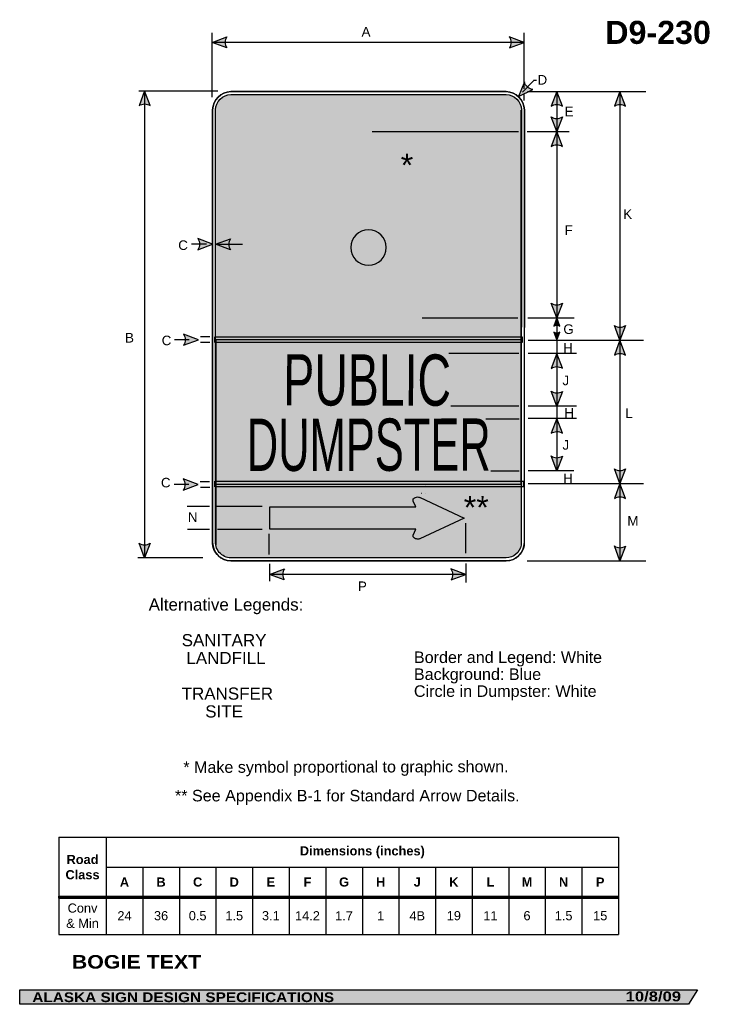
# Model space of a CAD drawing. Header units: feet. Extents: x 0.6 to 7.8, y 0 to 10.3.
import ezdxf
from ezdxf.enums import TextEntityAlignment as Align

# ---------------------------------------------------------------- set-up
doc = ezdxf.new("R2010")
doc.units = ezdxf.units.FT
doc.header["$MEASUREMENT"] = 0
doc.layers.add('Sign', color=7, linetype='Continuous')
doc.styles.add('ARIAL', font='arial.ttf')
doc.styles.add('ARIAL B', font='arialbd.ttf')
doc.styles.add('ARIAL BLACK B', font='ariblk.ttf')
doc.styles.add('ARIAL BLACK BI', font='ariblk.ttf')
doc.styles.add('FHWA SERIES B2000EX', font='txt')

# ---------------------------------------------------------------- blocks, each defined once
blk = doc.blocks.new('*T2')
at = {"color": 0, "linetype": 'ByBlock', "lineweight": -2, "transparency": 16777216}
for p, q in [((0, 0), (5.811106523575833, 0)), ((0, 0), (0, -1.010009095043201)), ((0.4911065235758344, 0), (0.4911065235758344, -1.010009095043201)), ((5.811106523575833, 0), (5.811106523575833, -1.010009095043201)), ((0.4911065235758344, -0.31), (5.811106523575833, -0.31)), ((0.8711065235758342, -0.31), (0.8711065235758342, -1.010009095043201)), ((1.251106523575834, -0.31), (1.251106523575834, -1.010009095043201)), ((1.631106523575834, -0.31), (1.631106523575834, -1.010009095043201)), ((2.011106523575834, -0.31), (2.011106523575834, -1.010009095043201)), ((2.391106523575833, -0.31), (2.391106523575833, -1.010009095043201)), ((2.771106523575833, -0.31), (2.771106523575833, -1.010009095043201)), ((3.151106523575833, -0.31), (3.151106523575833, -1.010009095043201)), ((3.531106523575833, -0.31), (3.531106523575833, -1.010009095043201)), ((3.911106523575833, -0.31), (3.911106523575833, -1.010009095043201)), ((4.291106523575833, -0.31), (4.291106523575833, -1.010009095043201)), ((4.671106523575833, -0.31), (4.671106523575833, -1.010009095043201)), ((5.051106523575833, -0.31), (5.051106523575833, -1.010009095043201)), ((5.431106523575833, -0.31), (5.431106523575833, -1.010009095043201)), ((0, -0.6200000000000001), (5.811106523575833, -0.6200000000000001)), ((0, -1.010009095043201), (5.811106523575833, -1.010009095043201))]:
    blk.add_line(p, q, dxfattribs=at)
at = {"color": 18, "transparency": 16777216, "char_height": 0.095, "attachment_point": 5}
for s, insert, width, style in [('Dimensions (inches)', (3.151106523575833, -0.155), 5.199999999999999, 'ARIAL B'), ('Road Class', (0.245553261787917, -0.31), 0.3711065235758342, 'ARIAL B'), ('A', (0.6811065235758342, -0.4650000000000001), 0.26, 'ARIAL B'), ('B', (1.061106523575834, -0.4650000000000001), 0.26, 'ARIAL B'), ('C', (1.441106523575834, -0.4650000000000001), 0.26, 'ARIAL B'), ('D', (1.821106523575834, -0.4650000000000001), 0.26, 'ARIAL B'), ('E', (2.201106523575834, -0.4650000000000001), 0.26, 'ARIAL B'), ('F', (2.581106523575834, -0.4650000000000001), 0.26, 'ARIAL B'), ('G', (2.961106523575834, -0.4650000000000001), 0.26, 'ARIAL B'), ('H', (3.341106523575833, -0.4650000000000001), 0.26, 'ARIAL B'), ('J', (3.721106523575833, -0.4650000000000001), 0.26, 'ARIAL B'), ('K', (4.101106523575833, -0.4650000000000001), 0.26, 'ARIAL B'), ('L', (4.481106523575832, -0.4650000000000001), 0.26, 'ARIAL B'), ('M', (4.861106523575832, -0.4650000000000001), 0.26, 'ARIAL B'), ('N', (5.241106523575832, -0.4650000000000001), 0.26, 'ARIAL B'), ('P', (5.621106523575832, -0.4650000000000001), 0.26, 'ARIAL B'), ('Conv & Min', (0.245553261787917, -0.8150045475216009), 0.3711065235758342, 'ARIAL'), ('24', (0.6811065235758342, -0.8150045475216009), 0.26, 'ARIAL'), ('36', (1.061106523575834, -0.8150045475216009), 0.26, 'ARIAL'), ('0.5', (1.441106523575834, -0.8150045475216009), 0.26, 'ARIAL'), ('1.5', (1.821106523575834, -0.8150045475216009), 0.26, 'ARIAL'), ('3.1', (2.201106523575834, -0.8150045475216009), 0.26, 'ARIAL'), ('14.2', (2.581106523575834, -0.8150045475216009), 0.26, 'ARIAL'), ('1.7', (2.961106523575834, -0.8150045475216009), 0.26, 'ARIAL'), ('1', (3.341106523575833, -0.8150045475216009), 0.26, 'ARIAL'), ('4B', (3.721106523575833, -0.8150045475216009), 0.26, 'ARIAL'), ('19', (4.101106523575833, -0.8150045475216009), 0.26, 'ARIAL'), ('11', (4.481106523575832, -0.8150045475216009), 0.26, 'ARIAL'), ('6', (4.861106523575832, -0.8150045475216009), 0.26, 'ARIAL'), ('1.5', (5.241106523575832, -0.8150045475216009), 0.26, 'ARIAL'), ('15', (5.621106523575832, -0.8150045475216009), 0.26, 'ARIAL')]:
    blk.add_mtext(s, dxfattribs=dict(at, insert=insert, width=width, style=style))

msp = doc.modelspace()

# ---------------------------------------------------------------- hatches: boundary and pattern name
h = msp.add_hatch(color=256)
h.dxf.hatch_style = 1
edge = h.paths.add_edge_path()
edge.add_line((2.767322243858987, 9.961601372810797), (2.614002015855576, 10.01955689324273))
edge.add_line((2.614002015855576, 10.01955689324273), (2.768735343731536, 10.07680560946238))
edge.add_arc((2.852814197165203, 10.0181635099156), 0.1025092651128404, 145.1055563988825, 213.4889293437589)
h = msp.add_hatch(color=256)
h.dxf.hatch_style = 1
edge = h.paths.add_edge_path()
edge.add_line((5.70156572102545, 9.961601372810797), (5.854885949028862, 10.01955689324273))
edge.add_line((5.854885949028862, 10.01955689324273), (5.700152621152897, 10.07680560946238))
edge.add_arc((5.616073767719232, 10.0181635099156), 0.1025092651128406, -33.48892934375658, 34.894443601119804, ccw=False)
h = msp.add_hatch(color=256)
h.dxf.hatch_style = 1
edge = h.paths.add_edge_path()
edge.add_line((1.970908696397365, 9.362856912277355), (1.913106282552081, 9.516234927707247))
edge.add_line((1.913106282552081, 9.516234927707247), (1.855703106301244, 9.361558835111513))
edge.add_arc((1.914261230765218, 9.277421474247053), 0.1025092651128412, 56.45386549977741, 124.83723844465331, ccw=False)
h = msp.add_hatch(color=256)
h.dxf.hatch_style = 1
edge = h.paths.add_edge_path()
edge.add_line((5.858630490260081, 9.608538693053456), (5.795172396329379, 9.457412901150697))
edge.add_line((5.795172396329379, 9.457412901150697), (5.943190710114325, 9.53028537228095))
edge.add_arc((5.958501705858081, 9.631644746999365), 0.1025092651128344, 193.0266678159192, 261.4100407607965, ccw=False)
at = {"true_color": 0x0000e3}
h = msp.add_hatch(color=172, dxfattribs=at)
h.dxf.hatch_style = 1
h.paths.add_polyline_path([(2.651361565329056, 4.850844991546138, 0.4528504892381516), (2.810245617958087, 4.664998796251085), (5.666842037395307, 4.664998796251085, 0.3626852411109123), (5.823267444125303, 4.797226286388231), (5.825501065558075, 9.317991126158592, 0.4095999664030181), (5.666812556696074, 9.4766722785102), (2.810128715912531, 9.4766722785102, 0.4111540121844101), (2.651479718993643, 9.318022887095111)])
h = msp.add_hatch(color=256)
h.dxf.hatch_style = 1
edge = h.paths.add_edge_path()
edge.add_line((6.251273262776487, 9.35784799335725), (6.193470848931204, 9.511226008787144))
edge.add_line((6.193470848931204, 9.511226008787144), (6.136067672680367, 9.356549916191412))
edge.add_arc((6.194625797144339, 9.272412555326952), 0.1025092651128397, 56.453865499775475, 124.837238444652, ccw=False)
h = msp.add_hatch(color=256)
h.dxf.hatch_style = 1
edge = h.paths.add_edge_path()
edge.add_line((6.906690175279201, 9.357847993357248), (6.848887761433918, 9.511226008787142))
edge.add_line((6.848887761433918, 9.511226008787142), (6.791484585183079, 9.35654991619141))
edge.add_arc((6.850042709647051, 9.272412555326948), 0.1025092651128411, 56.45386549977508, 124.83723844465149, ccw=False)
h = msp.add_hatch(color=256)
h.dxf.hatch_style = 1
edge = h.paths.add_edge_path()
edge.add_line((6.25127326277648, 9.246472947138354), (6.193470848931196, 9.093094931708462))
edge.add_line((6.193470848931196, 9.093094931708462), (6.13606767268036, 9.247771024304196))
edge.add_arc((6.194625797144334, 9.331908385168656), 0.1025092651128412, 235.1627615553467, 303.5461345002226)
h = msp.add_hatch(color=256)
h.dxf.hatch_style = 1
edge = h.paths.add_edge_path()
edge.add_line((6.251273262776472, 8.93971691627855), (6.193470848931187, 9.093094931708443))
edge.add_line((6.193470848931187, 9.093094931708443), (6.136067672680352, 8.938418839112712))
edge.add_arc((6.194625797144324, 8.85428147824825), 0.1025092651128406, 56.45386549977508, 124.83723844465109, ccw=False)
h = msp.add_hatch(color=256)
h.dxf.hatch_style = 1
edge = h.paths.add_edge_path()
edge.add_line((2.466729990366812, 7.866255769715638), (2.620050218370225, 7.92421129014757))
edge.add_line((2.620050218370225, 7.92421129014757), (2.465316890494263, 7.981460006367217))
edge.add_arc((2.3812380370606, 7.922817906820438), 0.1025092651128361, -33.488929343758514, 34.89444360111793, ccw=False)
at = {"true_color": 0xffffff}
h = msp.add_hatch(color=7, dxfattribs=at)
h.dxf.hatch_style = 1
edge = h.paths.add_edge_path()
edge.add_line((2.804763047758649, 7.864973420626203), (2.651442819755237, 7.922928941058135))
edge.add_line((2.651442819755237, 7.922928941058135), (2.806176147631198, 7.980177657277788))
edge.add_arc((2.890255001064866, 7.921535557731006), 0.1025092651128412, 145.1055563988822, 213.4889293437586)
h = msp.add_hatch(color=256)
h.dxf.hatch_style = 1
edge = h.paths.add_edge_path()
edge.add_line((6.25127326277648, 7.310773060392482), (6.193470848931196, 7.157395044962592))
edge.add_line((6.193470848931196, 7.157395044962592), (6.13606767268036, 7.312071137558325))
edge.add_arc((6.194625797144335, 7.396208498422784), 0.102509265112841, 235.162761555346, 303.5461345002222)
h = msp.add_hatch(color=256)
h.dxf.hatch_style = 1
edge = h.paths.add_edge_path()
edge.add_line((6.225597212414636, 7.072148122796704), (6.193470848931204, 7.157395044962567))
edge.add_line((6.193470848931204, 7.157395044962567), (6.161566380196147, 7.071426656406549))
edge.add_arc((6.194112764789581, 7.024663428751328), 0.0569742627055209, 56.45386549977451, 124.8372384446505, ccw=False)
h = msp.add_hatch(color=256)
h.dxf.hatch_style = 1
edge = h.paths.add_edge_path()
edge.add_line((6.9066901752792, 7.078448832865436), (6.848887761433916, 6.925070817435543))
edge.add_line((6.848887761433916, 6.925070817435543), (6.791484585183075, 7.079746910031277))
edge.add_arc((6.850042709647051, 7.163884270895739), 0.1025092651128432, 235.1627615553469, 303.5461345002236)
h = msp.add_hatch(color=256)
h.dxf.hatch_style = 1
edge = h.paths.add_edge_path()
edge.add_line((2.319111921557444, 6.873430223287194), (2.472432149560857, 6.931385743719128))
edge.add_line((2.472432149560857, 6.931385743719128), (2.317698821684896, 6.988634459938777))
edge.add_arc((2.233619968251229, 6.929992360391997), 0.10250926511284, -33.48892934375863, 34.89444360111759, ccw=False)
h = msp.add_hatch(color=7, dxfattribs=at)
h.dxf.hatch_style = 1
h.paths.add_polyline_path([(5.835738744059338, 6.961410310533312), (2.643195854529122, 6.961410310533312), (2.642960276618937, 6.902382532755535), (5.835738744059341, 6.902382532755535)])
h = msp.add_hatch(color=256)
h.dxf.hatch_style = 1
edge = h.paths.add_edge_path()
edge.add_line((6.161344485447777, 7.010317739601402), (6.19347084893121, 6.925070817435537))
edge.add_line((6.19347084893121, 6.925070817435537), (6.225375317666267, 7.011039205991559))
edge.add_arc((6.19282893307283, 7.057802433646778), 0.0569742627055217, 236.45386549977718, 304.83723844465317, ccw=False)
h = msp.add_hatch(color=256)
h.dxf.hatch_style = 1
edge = h.paths.add_edge_path()
edge.add_line((6.906690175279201, 6.771692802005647), (6.848887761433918, 6.925070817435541))
edge.add_line((6.848887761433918, 6.925070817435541), (6.791484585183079, 6.770394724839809))
edge.add_arc((6.850042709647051, 6.686257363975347), 0.1025092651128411, 56.45386549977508, 124.83723844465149, ccw=False)
h = msp.add_hatch(color=256)
h.dxf.hatch_style = 1
edge = h.paths.add_edge_path()
edge.add_line((6.251273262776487, 6.634312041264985), (6.193470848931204, 6.787690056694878))
edge.add_line((6.193470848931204, 6.787690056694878), (6.136067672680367, 6.633013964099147))
edge.add_arc((6.194625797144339, 6.548876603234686), 0.1025092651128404, 56.4538654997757, 124.8372384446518, ccw=False)
h = msp.add_hatch(color=256)
h.dxf.hatch_style = 1
edge = h.paths.add_edge_path()
edge.add_line((6.25127326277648, 6.395015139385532), (6.193470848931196, 6.241637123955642))
edge.add_line((6.193470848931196, 6.241637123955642), (6.13606767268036, 6.39631321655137))
edge.add_arc((6.194625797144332, 6.480450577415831), 0.1025092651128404, 235.1627615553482, 303.5461345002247)
h = msp.add_hatch(color=256)
h.dxf.hatch_style = 1
edge = h.paths.add_edge_path()
edge.add_line((6.251273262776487, 5.960154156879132), (6.193470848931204, 6.113532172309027))
edge.add_line((6.193470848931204, 6.113532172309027), (6.136067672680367, 5.958856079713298))
edge.add_arc((6.194625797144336, 5.874718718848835), 0.1025092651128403, 56.45386549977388, 124.83723844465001, ccw=False)
h = msp.add_hatch(color=256)
h.dxf.hatch_style = 1
edge = h.paths.add_edge_path()
edge.add_line((6.25127326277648, 5.722593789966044), (6.193470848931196, 5.569215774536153))
edge.add_line((6.193470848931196, 5.569215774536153), (6.13606767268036, 5.723891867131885))
edge.add_arc((6.194625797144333, 5.808029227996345), 0.1025092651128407, 235.1627615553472, 303.5461345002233)
h = msp.add_hatch(color=256)
h.dxf.hatch_style = 1
edge = h.paths.add_edge_path()
edge.add_line((6.906690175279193, 5.589415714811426), (6.84888776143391, 5.436037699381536))
edge.add_line((6.84888776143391, 5.436037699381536), (6.79148458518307, 5.590713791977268))
edge.add_arc((6.850042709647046, 5.674851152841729), 0.1025092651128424, 235.1627615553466, 303.5461345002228)
h = msp.add_hatch(color=256)
h.dxf.hatch_style = 1
edge = h.paths.add_edge_path()
edge.add_line((2.315639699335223, 5.369958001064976), (2.468959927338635, 5.427913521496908))
edge.add_line((2.468959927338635, 5.427913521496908), (2.314226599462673, 5.485162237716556))
edge.add_arc((2.230147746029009, 5.426520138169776), 0.1025092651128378, -33.488929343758, 34.89444360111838, ccw=False)
h = msp.add_hatch(color=7, dxfattribs=at)
h.dxf.hatch_style = 1
h.paths.add_polyline_path([(5.847987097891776, 5.461410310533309), (2.642599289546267, 5.461410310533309), (2.64236371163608, 5.402382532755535), (5.847987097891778, 5.402382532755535)])
h = msp.add_hatch(color=256)
h.dxf.hatch_style = 1
edge = h.paths.add_edge_path()
edge.add_line((6.906690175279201, 5.282659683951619), (6.848887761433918, 5.436037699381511))
edge.add_line((6.848887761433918, 5.436037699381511), (6.791484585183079, 5.281361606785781))
edge.add_arc((6.850042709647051, 5.197224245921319), 0.1025092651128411, 56.45386549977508, 124.83723844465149, ccw=False)
h = msp.add_hatch(color=256)
h.dxf.hatch_style = 1
edge = h.paths.add_edge_path()
edge.add_line((1.970908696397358, 4.817252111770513), (1.913106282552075, 4.663874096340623))
edge.add_line((1.913106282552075, 4.663874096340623), (1.855703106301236, 4.818550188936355))
edge.add_arc((1.914261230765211, 4.902687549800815), 0.1025092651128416, 235.1627615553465, 303.5461345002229)
h = msp.add_hatch(color=256)
h.dxf.hatch_style = 1
edge = h.paths.add_edge_path()
edge.add_line((6.906690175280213, 4.787825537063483), (6.848887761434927, 4.634447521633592))
edge.add_line((6.848887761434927, 4.634447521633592), (6.791484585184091, 4.789123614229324))
edge.add_arc((6.850042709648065, 4.873260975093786), 0.1025092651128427, 235.1627615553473, 303.5461345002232)
h = msp.add_hatch(color=256)
h.dxf.hatch_style = 1
edge = h.paths.add_edge_path()
edge.add_line((3.363648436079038, 4.435300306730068), (3.210328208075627, 4.493255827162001))
edge.add_line((3.210328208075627, 4.493255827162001), (3.36506153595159, 4.550504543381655))
edge.add_arc((3.449140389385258, 4.491862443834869), 0.1025092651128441, 145.1055563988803, 213.4889293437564)
h = msp.add_hatch(color=256)
h.dxf.hatch_style = 1
edge = h.paths.add_edge_path()
edge.add_line((5.095274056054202, 4.435300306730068), (5.248594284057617, 4.493255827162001))
edge.add_line((5.248594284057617, 4.493255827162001), (5.093860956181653, 4.55050454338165))
edge.add_arc((5.009782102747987, 4.491862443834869), 0.1025092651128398, -33.488929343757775, 34.894443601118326, ccw=False)
at = {"layer": 'Sign', "true_color": 0xffffff}
h = msp.add_hatch(color=7, dxfattribs=at)
edge = h.paths.add_edge_path(flags=0)
edge.add_spline(control_points=[(4.14822260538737, 8.561830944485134), (4.14822260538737, 8.561830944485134), (4.14822260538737, 8.763219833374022), (4.14822260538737, 8.763219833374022), (4.14822260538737, 8.763219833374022), (4.134257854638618, 8.793204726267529), (4.134257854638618, 8.793204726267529), (4.134257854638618, 8.793204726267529), (4.113003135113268, 8.81200697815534), (4.113003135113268, 8.81200697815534), (4.113003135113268, 8.81200697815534), (4.08572260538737, 8.825719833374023), (4.08572260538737, 8.825719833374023), (4.08572260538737, 8.825719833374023), (4.057944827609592, 8.83960872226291), (4.057944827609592, 8.83960872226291), (4.057944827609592, 8.83960872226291), (4.025531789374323, 8.84552403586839), (4.025531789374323, 8.84552403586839), (4.025531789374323, 8.84552403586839), (3.988500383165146, 8.83960872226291), (3.988500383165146, 8.83960872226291), (3.988500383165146, 8.83960872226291), (3.946833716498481, 8.825719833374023), (3.946833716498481, 8.825719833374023), (3.946833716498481, 8.825719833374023), (3.912326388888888, 8.802951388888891), (3.912326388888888, 8.802951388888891), (3.912326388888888, 8.802951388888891), (3.898003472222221, 8.775219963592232), (3.898003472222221, 8.775219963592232), (3.898003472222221, 8.775219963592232), (3.891278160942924, 8.749330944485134), (3.891278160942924, 8.749330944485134), (3.891278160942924, 8.749330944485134), (3.988500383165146, 7.659053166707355), (3.988500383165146, 7.659053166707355), (3.988500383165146, 7.659053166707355), (4.024632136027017, 7.629873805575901), (4.024632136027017, 7.629873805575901), (4.024632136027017, 7.629873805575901), (4.071833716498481, 7.610442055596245), (4.071833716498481, 7.610442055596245), (4.071833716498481, 7.610442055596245), (4.120444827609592, 7.596553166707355), (4.120444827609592, 7.596553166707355), (4.120444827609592, 7.596553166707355), (4.162111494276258, 7.58960872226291), (4.162111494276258, 7.58960872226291), (4.162111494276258, 7.58960872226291), (4.219076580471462, 7.582998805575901), (4.219076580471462, 7.582998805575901), (4.219076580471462, 7.582998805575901), (4.267687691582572, 7.581262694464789), (4.267687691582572, 7.581262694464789), (4.267687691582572, 7.581262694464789), (4.319771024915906, 7.588207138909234), (4.319771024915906, 7.588207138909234), (4.319771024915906, 7.588207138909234), (4.364909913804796, 7.596887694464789), (4.364909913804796, 7.596887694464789), (4.364909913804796, 7.596887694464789), (4.411784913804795, 7.609040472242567), (4.411784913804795, 7.609040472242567), (4.411784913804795, 7.609040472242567), (4.453778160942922, 7.631275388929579), (4.453778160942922, 7.631275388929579), (4.453778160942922, 7.631275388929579), (4.488500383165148, 7.65210872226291), (4.488500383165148, 7.65210872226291), (4.488500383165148, 7.65210872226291), (4.564889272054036, 8.297942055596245), (4.564889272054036, 8.297942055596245), (4.564889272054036, 8.297942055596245), (5.016278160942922, 8.297942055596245), (5.016278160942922, 8.297942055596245), (5.016278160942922, 8.297942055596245), (5.009333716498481, 8.103497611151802), (5.009333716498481, 8.103497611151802), (5.009333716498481, 8.103497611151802), (4.981555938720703, 8.082664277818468), (4.981555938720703, 8.082664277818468), (4.981555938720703, 8.082664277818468), (4.96072260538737, 8.061830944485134), (4.96072260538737, 8.061830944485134), (4.96072260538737, 8.061830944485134), (4.946833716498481, 8.040997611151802), (4.946833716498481, 8.040997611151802), (4.946833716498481, 8.040997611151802), (4.939889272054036, 8.020164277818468), (4.939889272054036, 8.020164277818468), (4.939889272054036, 8.020164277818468), (4.849611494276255, 7.311830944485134), (4.849611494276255, 7.311830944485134), (4.849611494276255, 7.311830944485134), (4.839736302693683, 7.286991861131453), (4.839736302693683, 7.286991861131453), (4.839736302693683, 7.286991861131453), (4.831055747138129, 7.262686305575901), (4.831055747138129, 7.262686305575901), (4.831055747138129, 7.262686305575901), (4.818034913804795, 7.234908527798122), (4.818034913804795, 7.234908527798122), (4.818034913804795, 7.234908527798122), (4.794597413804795, 7.210602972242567), (4.794597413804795, 7.210602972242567), (4.794597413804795, 7.210602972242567), (4.766819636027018, 7.192373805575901), (4.766819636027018, 7.192373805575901), (4.766819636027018, 7.192373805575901), (4.737305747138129, 7.175880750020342), (4.737305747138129, 7.175880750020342), (4.737305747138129, 7.175880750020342), (4.701186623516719, 7.165174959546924), (4.701186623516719, 7.165174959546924), (4.701186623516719, 7.165174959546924), (3.724611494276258, 7.159053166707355), (3.724611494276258, 7.159053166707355), (3.724611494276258, 7.159053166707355), (3.694771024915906, 7.162859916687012), (3.694771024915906, 7.162859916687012), (3.694771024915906, 7.162859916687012), (3.664389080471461, 7.171540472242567), (3.664389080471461, 7.171540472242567), (3.664389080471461, 7.171540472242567), (3.638347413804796, 7.186297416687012), (3.638347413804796, 7.186297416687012), (3.638347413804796, 7.186297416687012), (3.608833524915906, 7.207998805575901), (3.608833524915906, 7.207998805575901), (3.608833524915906, 7.207998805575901), (3.58279185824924, 7.233172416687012), (3.58279185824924, 7.233172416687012), (3.58279185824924, 7.233172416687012), (3.562826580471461, 7.261818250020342), (3.562826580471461, 7.261818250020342), (3.562826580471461, 7.261818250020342), (3.545465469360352, 7.291332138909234), (3.545465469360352, 7.291332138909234), (3.545465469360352, 7.291332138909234), (3.537111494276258, 7.318775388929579), (3.537111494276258, 7.318775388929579), (3.537111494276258, 7.318775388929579), (3.446833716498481, 8.922942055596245), (3.446833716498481, 8.922942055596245), (3.446833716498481, 8.922942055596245), (3.453778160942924, 8.957664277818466), (3.453778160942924, 8.957664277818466), (3.453778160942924, 8.957664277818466), (3.467340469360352, 8.996193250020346), (3.467340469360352, 8.996193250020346), (3.467340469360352, 8.996193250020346), (3.488173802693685, 9.027443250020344), (3.488173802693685, 9.027443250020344), (3.488173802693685, 9.027443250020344), (3.514215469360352, 9.053484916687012), (3.514215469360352, 9.053484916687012), (3.514215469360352, 9.053484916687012), (3.549479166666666, 9.076388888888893), (3.549479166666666, 9.076388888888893), (3.549479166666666, 9.076388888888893), (3.587132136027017, 9.089943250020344), (3.609375, 9.097222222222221), (3.896159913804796, 9.09688769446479), (4.182944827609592, 9.096553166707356), (4.182944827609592, 9.096553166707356), (4.182944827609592, 9.096553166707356), (4.224611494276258, 9.082664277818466), (4.224611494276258, 9.082664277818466), (4.224611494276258, 9.082664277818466), (4.266278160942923, 9.061830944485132), (4.266278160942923, 9.061830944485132), (4.266278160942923, 9.061830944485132), (4.294055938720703, 9.034053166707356), (4.294055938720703, 9.034053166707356), (4.294055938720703, 9.034053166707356), (4.314105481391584, 9.001664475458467), (4.314105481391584, 9.001664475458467), (4.314105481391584, 9.001664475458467), (4.321833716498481, 8.96460872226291), (4.321833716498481, 8.96460872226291), (4.321833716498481, 8.96460872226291), (4.321833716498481, 8.915997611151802), (4.321833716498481, 8.915997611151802), (4.321833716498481, 8.915997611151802), (4.33572260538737, 8.554886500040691), (4.33572260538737, 8.554886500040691), (4.33572260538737, 8.554886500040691), (4.446833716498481, 8.665997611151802), (4.446833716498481, 8.665997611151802), (4.446833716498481, 8.665997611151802), (4.52322260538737, 8.582664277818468), (4.52322260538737, 8.582664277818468), (4.52322260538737, 8.582664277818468), (4.238500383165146, 8.193775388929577), (4.238500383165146, 8.193775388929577), (4.238500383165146, 8.193775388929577), (3.953778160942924, 8.582664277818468), (3.953778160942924, 8.582664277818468), (3.953778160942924, 8.582664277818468), (4.044055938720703, 8.672942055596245), (4.044055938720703, 8.672942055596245)], knot_values=[0, 0, 0, 0, 1, 1, 1, 2, 2, 2, 3, 3, 3, 4, 4, 4, 5, 5, 5, 6, 6, 6, 7, 7, 7, 8, 8, 8, 9, 9, 9, 10, 10, 10, 11, 11, 11, 12, 12, 12, 13, 13, 13, 14, 14, 14, 15, 15, 15, 16, 16, 16, 17, 17, 17, 18, 18, 18, 19, 19, 19, 20, 20, 20, 21, 21, 21, 22, 22, 22, 23, 23, 23, 24, 24, 24, 25, 25, 25, 26, 26, 26, 27, 27, 27, 28, 28, 28, 29, 29, 29, 30, 30, 30, 31, 31, 31, 32, 32, 32, 33, 33, 33, 34, 34, 34, 35, 35, 35, 36, 36, 36, 37, 37, 37, 38, 38, 38, 39, 39, 39, 40, 40, 40, 41, 41, 41, 42, 42, 42, 43, 43, 43, 44, 44, 44, 45, 45, 45, 46, 46, 46, 47, 47, 47, 48, 48, 48, 49, 49, 49, 50, 50, 50, 51, 51, 51, 52, 52, 52, 53, 53, 53, 54, 54, 54, 55, 55, 55, 56, 56, 56, 57, 57, 57, 58, 58, 58, 59, 59, 59, 60, 60, 60, 61, 61, 61, 62, 62, 62, 63, 63, 63, 64, 64, 64, 65, 65, 65, 66, 66, 66, 67, 67, 67, 67], degree=3, periodic=0)
edge.add_line((4.044055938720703, 8.672942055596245), (4.14822260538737, 8.561830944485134))
h = msp.add_hatch(color=7, dxfattribs=at)
edge = h.paths.add_edge_path(flags=0)
edge.add_spline(control_points=[(4.422257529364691, 7.888617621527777), (4.422257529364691, 7.787151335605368), (4.339840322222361, 7.704773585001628), (4.238325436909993, 7.704773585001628), (4.136810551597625, 7.704773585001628), (4.054393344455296, 7.787151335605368), (4.054393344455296, 7.888617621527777), (4.054393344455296, 7.990083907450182), (4.136810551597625, 8.072461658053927), (4.238325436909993, 8.072461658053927), (4.339840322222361, 8.072461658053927), (4.422257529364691, 7.990083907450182), (4.422257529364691, 7.888617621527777)], knot_values=[0, 0, 0, 0, 1, 1, 1, 2, 2, 2, 3, 3, 3, 4, 4, 4, 4], degree=3, periodic=0)
msp.add_hatch(color=7, dxfattribs=at).paths.add_polyline_path([(5.231276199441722, 5.078290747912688), (4.770083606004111, 4.862629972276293), (4.767321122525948, 4.862629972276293), (4.761797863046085, 4.860738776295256), (4.753512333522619, 4.860738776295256), (4.745227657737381, 4.860738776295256), (4.73694298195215, 4.862629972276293), (4.725895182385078, 4.864522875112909), (4.717612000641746, 4.870197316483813), (4.709326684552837, 4.87587218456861), (4.706565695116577, 4.881548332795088), (4.703803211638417, 4.885332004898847), (4.703803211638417, 4.891007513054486), (4.703803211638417, 4.898575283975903), (4.703803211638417, 4.902356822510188), (4.731419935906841, 4.962893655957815), (3.212519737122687, 4.962893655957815), (3.212519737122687, 5.193687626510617), (4.731419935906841, 5.193687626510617), (4.703803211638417, 5.2542238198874), (4.703803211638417, 5.258007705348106), (4.701042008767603, 5.265574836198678), (4.701042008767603, 5.271249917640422), (4.703803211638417, 5.276926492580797), (4.709326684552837, 5.282600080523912), (4.714850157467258, 5.288275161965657), (4.720374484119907, 5.290168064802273), (4.725895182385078, 5.292059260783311), (4.73694298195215, 5.295844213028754), (4.747989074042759, 5.29773476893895), (4.756274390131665, 5.295844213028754), (4.764558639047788, 5.295844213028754), (4.770083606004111, 5.29395109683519), (4.775605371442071, 5.292059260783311), (5.00205922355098, 5.184229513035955)], flags=0)
at = {"layer": 'Sign', "true_color": 0x1f1a17}
msp.add_hatch(color=250, dxfattribs=at).paths.add_polyline_path([(0.6166144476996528, 0.1778113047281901), (7.65349621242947, 0.1778113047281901), (7.562505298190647, 0.0278595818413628), (0.616847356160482, 0.0278595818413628)], flags=0)

# ---------------------------------------------------------------- linework, layer by layer
for p, q in [((1.023352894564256, 1.762664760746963), (6.83445941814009, 1.762664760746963)), ((1.023352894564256, 1.149999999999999), (6.83445941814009, 1.149999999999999)), ((1.023352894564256, 1.129999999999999), (1.023352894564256, 1.149999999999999)), ((1.023352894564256, 1.129999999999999), (6.83445941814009, 1.129999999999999))]:
    msp.add_line(p, q)
for points in [[(2.767322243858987, 9.961601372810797), (2.614002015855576, 10.01955689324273), (2.768735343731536, 10.07680560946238, 0.307560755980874), (2.767322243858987, 9.961601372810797, 4.141293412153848)], [(5.70156572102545, 9.961601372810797), (5.854885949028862, 10.01955689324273), (5.700152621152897, 10.07680560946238, -0.307560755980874), (5.70156572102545, 9.961601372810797, -4.141293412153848)], [(1.970908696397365, 9.362856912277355), (1.913106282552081, 9.516234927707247), (1.855703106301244, 9.361558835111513, -0.307560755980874), (1.970908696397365, 9.362856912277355, -4.141293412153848)], [(5.858630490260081, 9.608538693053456), (5.795172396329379, 9.457412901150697), (5.943190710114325, 9.53028537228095, -0.307560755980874), (5.858630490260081, 9.608538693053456, -4.141293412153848)], [(6.251273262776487, 9.35784799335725), (6.193470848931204, 9.511226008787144), (6.136067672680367, 9.356549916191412, -0.307560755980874), (6.251273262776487, 9.35784799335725, -4.141293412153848)], [(6.906690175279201, 9.357847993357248), (6.848887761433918, 9.511226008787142), (6.791484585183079, 9.35654991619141, -0.307560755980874), (6.906690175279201, 9.357847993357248, -4.141293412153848)], [(6.25127326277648, 9.246472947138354), (6.193470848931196, 9.093094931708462), (6.13606767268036, 9.247771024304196, 0.307560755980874), (6.25127326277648, 9.246472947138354, 4.141293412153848)], [(6.251273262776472, 8.93971691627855), (6.193470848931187, 9.093094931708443), (6.136067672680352, 8.938418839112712, -0.307560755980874), (6.251273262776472, 8.93971691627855, -4.141293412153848)], [(2.466729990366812, 7.866255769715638), (2.620050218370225, 7.92421129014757), (2.465316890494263, 7.981460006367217, -0.307560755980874), (2.466729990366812, 7.866255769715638, -4.141293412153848)], [(6.25127326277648, 7.310773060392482), (6.193470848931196, 7.157395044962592), (6.13606767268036, 7.312071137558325, 0.307560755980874), (6.25127326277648, 7.310773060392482, 4.141293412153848)], [(6.225597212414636, 7.072148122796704), (6.193470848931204, 7.157395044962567), (6.161566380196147, 7.071426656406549, -0.307560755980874), (6.225597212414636, 7.072148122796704, -4.141293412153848)], [(6.9066901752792, 7.078448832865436), (6.848887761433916, 6.925070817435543), (6.791484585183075, 7.079746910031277, 0.307560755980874), (6.9066901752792, 7.078448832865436, 4.141293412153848)], [(2.319111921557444, 6.873430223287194), (2.472432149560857, 6.931385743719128), (2.317698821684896, 6.988634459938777, -0.307560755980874), (2.319111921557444, 6.873430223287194, -4.141293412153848)], [(6.161344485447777, 7.010317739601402), (6.19347084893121, 6.925070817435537), (6.225375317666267, 7.011039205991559, -0.307560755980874), (6.161344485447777, 7.010317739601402, -4.141293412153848)], [(6.906690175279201, 6.771692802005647), (6.848887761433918, 6.925070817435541), (6.791484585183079, 6.770394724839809, -0.307560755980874), (6.906690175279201, 6.771692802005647, -4.141293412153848)], [(6.251273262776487, 6.634312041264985), (6.193470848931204, 6.787690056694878), (6.136067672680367, 6.633013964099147, -0.307560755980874), (6.251273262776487, 6.634312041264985, -4.141293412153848)], [(6.25127326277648, 6.395015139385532), (6.193470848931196, 6.241637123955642), (6.13606767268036, 6.39631321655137, 0.307560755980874), (6.25127326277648, 6.395015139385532, 4.141293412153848)], [(6.251273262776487, 5.960154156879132), (6.193470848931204, 6.113532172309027), (6.136067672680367, 5.958856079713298, -0.307560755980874), (6.251273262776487, 5.960154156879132, -4.141293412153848)], [(6.25127326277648, 5.722593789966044), (6.193470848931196, 5.569215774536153), (6.13606767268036, 5.723891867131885, 0.307560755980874), (6.25127326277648, 5.722593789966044, 4.141293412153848)], [(6.906690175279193, 5.589415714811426), (6.84888776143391, 5.436037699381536), (6.79148458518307, 5.590713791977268, 0.307560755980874), (6.906690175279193, 5.589415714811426, 4.141293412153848)], [(2.315639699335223, 5.369958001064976), (2.468959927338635, 5.427913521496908), (2.314226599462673, 5.485162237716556, -0.307560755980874), (2.315639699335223, 5.369958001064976, -4.141293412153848)], [(6.906690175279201, 5.282659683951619), (6.848887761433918, 5.436037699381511), (6.791484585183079, 5.281361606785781, -0.307560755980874), (6.906690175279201, 5.282659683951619, -4.141293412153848)], [(1.970908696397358, 4.817252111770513), (1.913106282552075, 4.663874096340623), (1.855703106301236, 4.818550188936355, 0.307560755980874), (1.970908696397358, 4.817252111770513, 4.141293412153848)], [(6.906690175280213, 4.787825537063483), (6.848887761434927, 4.634447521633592), (6.791484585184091, 4.789123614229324, 0.307560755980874), (6.906690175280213, 4.787825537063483, 4.141293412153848)], [(3.363648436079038, 4.435300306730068), (3.210328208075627, 4.493255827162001), (3.36506153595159, 4.550504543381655, 0.307560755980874), (3.363648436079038, 4.435300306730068, 4.141293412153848)], [(5.095274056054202, 4.435300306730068), (5.248594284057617, 4.493255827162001), (5.093860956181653, 4.55050454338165, -0.307560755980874), (5.095274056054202, 4.435300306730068, -4.141293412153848)]]:
    msp.add_lwpolyline(points, format="xyb")
msp.add_lwpolyline([(2.810050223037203, 9.50810178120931), (5.666930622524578, 9.50810178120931, -0.4100075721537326), (5.856930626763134, 9.318101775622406), (5.854695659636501, 4.79461330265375, -0.367039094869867), (5.666930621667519, 4.633569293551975), (2.810050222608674, 4.633569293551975, -0.4495365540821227), (2.619932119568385, 4.852998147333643), (2.620050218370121, 9.318101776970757, -0.4114162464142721)], format="xyb", close=True)
at = {"color": 172, "true_color": 0x0000e3}
msp.add_lwpolyline([(2.810128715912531, 9.4766722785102), (5.666812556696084, 9.4766722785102, -0.4095999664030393), (5.825501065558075, 9.317991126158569), (5.823267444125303, 4.797226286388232, -0.362685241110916), (5.666842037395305, 4.664998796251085), (2.810245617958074, 4.664998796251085, -0.4528504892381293), (2.651361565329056, 4.850844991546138), (2.651479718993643, 9.3180228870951, -0.4111540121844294)], format="xyb", close=True, dxfattribs=at)
at = {"color": 7, "true_color": 0xffffff}
msp.add_lwpolyline([(2.804763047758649, 7.864973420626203), (2.651442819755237, 7.922928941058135), (2.806176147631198, 7.980177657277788, 0.307560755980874), (2.804763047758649, 7.864973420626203, 4.141293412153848)], format="xyb", dxfattribs=at)
for points in [[(2.643195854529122, 6.961410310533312), (5.835738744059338, 6.961410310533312), (5.835738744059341, 6.902382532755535), (2.642960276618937, 6.902382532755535)], [(2.642599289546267, 5.461410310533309), (5.847987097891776, 5.461410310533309), (5.847987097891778, 5.402382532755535), (2.64236371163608, 5.402382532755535)]]:
    msp.add_lwpolyline(points, close=True, dxfattribs=at)
at = {"layer": 'Sign', "color": 18, "lineweight": -3, "true_color": 0x000000}
for p, q in [((2.614002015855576, 9.450487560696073), (2.614002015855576, 10.1184508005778)), ((5.854885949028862, 9.537461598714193), (5.854885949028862, 10.1184508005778)), ((5.854885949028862, 10.01955689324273), (2.614002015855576, 10.01955689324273)), ((5.836007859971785, 9.501660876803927), (5.955704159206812, 9.623585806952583)), ((5.984568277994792, 9.625321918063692), (5.952254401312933, 9.625321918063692)), ((1.851947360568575, 9.516234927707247), (2.675564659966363, 9.516234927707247)), ((1.913106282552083, 9.516234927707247), (1.913106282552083, 4.663874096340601)), ((5.854885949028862, 9.417353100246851), (5.854885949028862, 9.487330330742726)), ((5.888113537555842, 9.511226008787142), (7.117572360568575, 9.511226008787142)), ((6.193470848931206, 9.511226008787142), (6.193470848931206, 5.56921577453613)), ((5.886787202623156, 9.093094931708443), (6.321254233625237, 9.093094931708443)), ((2.555015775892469, 7.92421129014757), (2.399768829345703, 7.92421129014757)), ((5.893951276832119, 7.157395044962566), (6.373337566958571, 7.157395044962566)), ((2.590836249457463, 6.961410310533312), (2.492716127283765, 6.961410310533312)), ((2.377932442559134, 6.931155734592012), (2.22268549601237, 6.931155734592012)), ((2.590836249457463, 6.902382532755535), (2.492716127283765, 6.902382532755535)), ((5.895057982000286, 6.925070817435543), (7.09541563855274, 6.925070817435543)), ((6.397231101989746, 6.787690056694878), (5.89546775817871, 6.787690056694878)), ((6.397231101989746, 6.113532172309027), (5.89546775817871, 6.113532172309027)), ((2.374460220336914, 5.427683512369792), (2.219213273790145, 5.427683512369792)), ((2.588956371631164, 5.454465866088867), (2.490836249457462, 5.454465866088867)), ((2.589896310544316, 5.397174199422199), (2.492716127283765, 5.397174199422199)), ((2.516973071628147, 4.663874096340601), (1.84500291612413, 4.663874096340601)), ((5.248594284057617, 4.608076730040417), (5.248594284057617, 4.40895758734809)), ((3.210328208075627, 4.601775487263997), (3.210328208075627, 4.422841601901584)), ((5.248594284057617, 4.493255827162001), (3.210328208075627, 4.493255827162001))]:
    msp.add_line(p, q, dxfattribs=at)
at = {"layer": 'Sign', "color": 250, "lineweight": -3, "true_color": 0x1f1a17}
for p, q in [((6.848887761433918, 9.511226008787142), (6.848887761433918, 4.634447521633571)), ((6.848887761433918, 6.851425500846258), (6.848887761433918, 5.507675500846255)), ((5.895057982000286, 5.436037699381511), (7.09541563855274, 5.436037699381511)), ((6.848887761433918, 5.365314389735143), (6.848887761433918, 4.702764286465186)), ((2.586233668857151, 5.197261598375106), (2.355330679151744, 5.197261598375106)), ((2.586233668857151, 4.959414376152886), (2.359671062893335, 4.959414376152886)), ((5.884641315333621, 4.634447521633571), (7.117572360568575, 4.634447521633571))]:
    msp.add_line(p, q, dxfattribs=at)
at = {"layer": 'Sign'}
for p, q in [((5.823978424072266, 6.888119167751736), (5.823978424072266, 9.314215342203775)), ((6.397231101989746, 6.787690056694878), (5.89546775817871, 6.787690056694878)), ((6.397231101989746, 6.24163712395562), (5.89546775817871, 6.24163712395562)), ((5.455490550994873, 6.108323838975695), (5.804462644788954, 6.108323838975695)), ((5.507573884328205, 5.57012939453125), (5.804462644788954, 5.57012939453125)), ((6.371826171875, 5.56921577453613), (5.89546775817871, 5.56921577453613)), ((2.655326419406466, 4.799978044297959), (2.655326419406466, 5.456597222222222)), ((4.787027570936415, 5.337663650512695), (4.787391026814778, 5.337663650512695)), ((4.828986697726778, 5.415778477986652), (4.829350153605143, 5.415778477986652)), ((4.828986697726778, 5.337663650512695), (4.829350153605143, 5.337663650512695)), ((2.516973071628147, 4.663874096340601), (1.84500291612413, 4.663874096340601)), ((5.248594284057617, 4.608076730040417), (5.248594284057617, 4.40895758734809))]:
    msp.add_line(p, q, dxfattribs=at)
at = {"layer": 'Sign', "color": 7, "lineweight": -3, "true_color": 0xffffff}
for p, q in [((5.823978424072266, 6.888119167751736), (5.823978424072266, 9.314215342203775)), ((4.275971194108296, 9.094831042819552), (5.797171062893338, 9.094831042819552)), ((2.651442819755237, 7.922928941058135), (2.928585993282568, 7.92269893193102)), ((4.796804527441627, 7.157331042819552), (5.790226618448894, 7.157331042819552)), ((5.073546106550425, 6.79024823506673), (5.800644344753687, 6.79024823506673)), ((5.094379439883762, 6.245109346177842), (5.800644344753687, 6.245109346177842)), ((5.455490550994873, 6.108323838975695), (5.804462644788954, 6.108323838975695)), ((5.507573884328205, 5.57012939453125), (5.804462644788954, 5.57012939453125)), ((2.655326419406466, 4.799978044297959), (2.655326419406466, 5.456597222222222)), ((5.823978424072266, 5.472729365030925), (5.823978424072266, 4.821180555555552)), ((3.133342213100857, 5.197261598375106), (2.662087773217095, 5.197261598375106)), ((5.248559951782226, 4.712886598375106), (5.248559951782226, 5.025386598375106)), ((3.133342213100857, 4.959414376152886), (2.669032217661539, 4.959414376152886)), ((3.208629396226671, 4.700733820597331), (3.208629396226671, 4.914275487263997))]:
    msp.add_line(p, q, dxfattribs=at)
at = {"layer": 'Sign', "color": 18, "lineweight": 0, "true_color": 0x000000}
for p, q in [((4.787027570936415, 5.337663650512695), (4.787391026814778, 5.337663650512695)), ((4.828986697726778, 5.415778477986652), (4.829350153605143, 5.415778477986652)), ((4.828986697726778, 5.337663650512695), (4.829350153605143, 5.337663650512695))]:
    msp.add_line(p, q, dxfattribs=at)
at = {"layer": 'Sign', "color": 7, "lineweight": -3, "true_color": 0xffffff}
for points in [[(2.654707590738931, 5.431896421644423), (5.823978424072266, 5.431896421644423), (5.823978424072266, 6.928424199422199), (2.654707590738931, 6.928424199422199), (2.654707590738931, 5.431896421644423)], [(5.231276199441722, 5.078290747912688), (4.770083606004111, 4.862629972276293), (4.767321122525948, 4.862629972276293), (4.761797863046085, 4.860738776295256), (4.753512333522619, 4.860738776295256), (4.745227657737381, 4.860738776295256), (4.73694298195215, 4.862629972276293), (4.725895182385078, 4.864522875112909), (4.717612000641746, 4.870197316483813), (4.709326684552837, 4.87587218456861), (4.706565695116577, 4.881548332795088), (4.703803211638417, 4.885332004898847), (4.703803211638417, 4.891007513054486), (4.703803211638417, 4.898575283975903), (4.703803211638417, 4.902356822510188), (4.731419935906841, 4.962893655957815), (3.212519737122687, 4.962893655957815), (3.212519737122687, 5.193687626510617), (4.731419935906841, 5.193687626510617), (4.703803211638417, 5.2542238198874), (4.703803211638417, 5.258007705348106), (4.701042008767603, 5.265574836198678), (4.701042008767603, 5.271249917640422), (4.703803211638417, 5.276926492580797), (4.709326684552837, 5.282600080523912), (4.714850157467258, 5.288275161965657), (4.720374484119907, 5.290168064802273), (4.725895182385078, 5.292059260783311), (4.73694298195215, 5.295844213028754), (4.747989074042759, 5.29773476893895), (4.756274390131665, 5.295844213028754), (4.764558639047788, 5.295844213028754), (4.770083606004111, 5.29395109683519), (4.775605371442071, 5.292059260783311), (5.00205922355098, 5.184229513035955), (5.231276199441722, 5.078290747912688)]]:
    msp.add_lwpolyline(points, close=True, dxfattribs=at)
at = {"layer": 'Sign', "color": 250, "lineweight": -3, "true_color": 0x1f1a17}
msp.add_lwpolyline([(0.6166144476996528, 0.1778113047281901), (7.65349621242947, 0.1778113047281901), (7.562505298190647, 0.0278595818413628), (0.616847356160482, 0.0278595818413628)], close=True, dxfattribs=at)
at = {"layer": 'Sign', "color": 18, "lineweight": -3, "true_color": 0x000000}
msp.add_open_spline([(4.238490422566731, 9.50810178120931), (4.238490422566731, 9.50810178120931), (5.666930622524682, 9.50810178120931), (5.666930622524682, 9.50810178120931), (5.771153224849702, 9.50810178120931), (5.856930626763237, 9.422324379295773), (5.856930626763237, 9.318101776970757), (5.856930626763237, 9.318101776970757), (5.856930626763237, 4.823569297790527), (5.856930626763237, 4.823569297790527), (5.856930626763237, 4.719346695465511), (5.771153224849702, 4.633569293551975), (5.666930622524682, 4.633569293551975), (5.666930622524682, 4.633569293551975), (2.810050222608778, 4.633569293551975), (2.810050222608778, 4.633569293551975), (2.705827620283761, 4.633569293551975), (2.620050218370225, 4.719346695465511), (2.620050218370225, 4.823569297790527), (2.620050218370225, 4.823569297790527), (2.620050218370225, 9.318101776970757), (2.620050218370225, 9.318101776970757), (2.620050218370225, 9.422324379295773), (2.705827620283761, 9.50810178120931), (2.810050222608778, 9.50810178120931), (2.810050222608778, 9.50810178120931), (4.238490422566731, 9.50810178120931), (4.238490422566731, 9.50810178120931)], degree=3, knots=[0, 0, 0, 0, 1, 1, 1, 2, 2, 2, 3, 3, 3, 4, 4, 4, 5, 5, 5, 6, 6, 6, 7, 7, 7, 8, 8, 8, 9, 9, 9, 9], dxfattribs=at)
at = {"layer": 'Sign', "color": 7, "lineweight": -3, "true_color": 0xffffff}
msp.add_open_spline([(4.422257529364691, 7.888617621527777), (4.422257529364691, 7.787151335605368), (4.339840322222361, 7.704773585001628), (4.238325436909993, 7.704773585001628), (4.136810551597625, 7.704773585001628), (4.054393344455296, 7.787151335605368), (4.054393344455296, 7.888617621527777), (4.054393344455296, 7.990083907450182), (4.136810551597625, 8.072461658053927), (4.238325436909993, 8.072461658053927), (4.339840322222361, 8.072461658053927), (4.422257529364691, 7.990083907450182), (4.422257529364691, 7.888617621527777)], degree=3, knots=[0, 0, 0, 0, 1, 1, 1, 2, 2, 2, 3, 3, 3, 4, 4, 4, 4], dxfattribs=at)

# ---------------------------------------------------------------- block references
msp.add_blockref('*T2', (1.023352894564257, 1.762664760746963))

# ---------------------------------------------------------------- texts
at = {"attachment_point": 1, "line_spacing_factor": 0.880253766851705, "style": 'ARIAL'}
for s, width, heights, insert, char_height in [('Alternative Legends:\\P\\P       SANITARY\\P        LANDFILL\\P\\P       TRANSFER\\P            SITE', 1.65926564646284, [1.30129363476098], (1.955919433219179, 4.243537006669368), 0.1261), ('Border and Legend: White\\PBackground: Blue\\PCircle in Dumpster: White', 2.07127999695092, [0.6441683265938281], (4.710060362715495, 3.69275054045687), 0.1198)]:
    msp.add_mtext_dynamic_manual_height_columns(s, width=width, gutter_width=1, heights=heights, dxfattribs=dict(at, insert=insert, char_height=char_height))
at = {"layer": 'Sign', "color": 250, "true_color": 0x1f1a17}
for s, height, style, p, p2 in [('D9-230', 0.2393471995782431, 'ARIAL B', (6.697084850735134, 10.00408066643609), (7.793739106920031, 10.00408066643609)), ('D', 0.0991210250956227, 'ARIAL', (5.993860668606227, 9.581262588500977), (6.093860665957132, 9.581262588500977)), ('K', 0.0998678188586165, 'ARIAL', (6.882749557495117, 8.185429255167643), (6.975805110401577, 8.185429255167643)), ('L', 0.1001073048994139, 'ARIAL', (6.904175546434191, 6.118776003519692), (6.981953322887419, 6.118776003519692)), ('** See Appendix B-1 for Standard Arrow Details.', 0.119694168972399, 'ARIAL', (2.229103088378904, 2.135822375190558), (5.807436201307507, 2.135822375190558))]:
    msp.add_text(s, height=height, dxfattribs=dict(at, style=style)).set_placement(p, p2, align=Align.ALIGNED)
at = {"layer": 'Sign', "color": 18, "true_color": 0x000000, "style": 'ARIAL'}
for s, height, p, p2 in [('A', 0.0996489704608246, (4.166204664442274, 10.07986958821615), (4.259260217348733, 10.07986958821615)), ('E', 0.0998678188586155, (6.274227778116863, 9.25244140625), (6.367283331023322, 9.25244140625)), ('F', 0.0992827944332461, (6.274227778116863, 8.020476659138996), (6.358949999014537, 8.020476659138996)), ('C', 0.0991210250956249, (2.262792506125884, 7.863710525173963), (2.362792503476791, 7.863710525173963)), ('G', 0.0996965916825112, (6.261972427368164, 6.990957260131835), (6.370305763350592, 6.990957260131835)), ('B', 0.0998678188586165, (1.710348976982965, 6.901465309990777), (1.803404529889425, 6.901465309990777)), ('C', 0.0991210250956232, (2.091056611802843, 6.874127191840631), (2.191056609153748, 6.874127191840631)), ('H', 0.0991210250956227, (6.26010004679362, 6.796560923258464), (6.360100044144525, 6.796560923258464)), ('J', 0.0994194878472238, (6.252588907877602, 6.458941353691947), (6.322033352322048, 6.458941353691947)), ('H', 0.0991210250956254, (6.271686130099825, 6.121959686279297), (6.371686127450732, 6.121959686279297)), ('J', 0.0994194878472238, (6.252588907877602, 5.788802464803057), (6.322033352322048, 5.788802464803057)), ('H', 0.0991210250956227, (6.26010004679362, 5.442394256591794), (6.360100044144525, 5.442394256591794)), ('C', 0.0991210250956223, (2.083313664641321, 5.397356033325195), (2.183313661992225, 5.397356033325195)), ('N', 0.0991210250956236, (2.363310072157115, 5.038478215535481), (2.463310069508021, 5.038478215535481)), ('M', 0.0990605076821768, (6.926729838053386, 4.999602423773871), (7.042007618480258, 4.999602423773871)), ('P', 0.0998678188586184, (4.128604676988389, 4.31987296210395), (4.22166022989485, 4.31987296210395))]:
    msp.add_text(s, height=height, dxfattribs=at).set_placement(p, p2, align=Align.ALIGNED)
at = {"layer": 'Sign', "color": 7, "true_color": 0xffffff}
for s, height, style, p, p2 in [('*', 0.2391213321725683, 'ARIAL', (4.573102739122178, 8.625198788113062), (4.703102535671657, 8.625198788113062)), ('**', 0.2391213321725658, 'ARIAL', (5.22718260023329, 5.069643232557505), (5.487182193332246, 5.069643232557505)), ('BOGIE TEXT', 0.1409593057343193, 'ARIAL BLACK B', (1.156954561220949, 0.3986385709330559), (2.502510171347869, 0.3986385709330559)), ('ALASKA SIGN DESIGN SPECIFICATIONS', 0.1010818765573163, 'ARIAL BLACK BI', (0.7475537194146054, 0.0509061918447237), (3.881505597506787, 0.0509061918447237)), ('10/8/09', 0.1024863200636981, 'ARIAL BLACK BI', (6.908669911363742, 0.058694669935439), (7.483669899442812, 0.058694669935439))]:
    msp.add_text(s, height=height, dxfattribs=dict(at, style=style)).set_placement(p, p2, align=Align.ALIGNED)
at = {"layer": 'Sign', "color": 7, "true_color": 0xffffff, "style": 'FHWA SERIES B2000EX'}
for s, height, rotation, p, p2 in [('PUBLIC', 0.5321901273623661, 359.8754813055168, (3.353490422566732, 6.248892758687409), (5.094379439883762, 6.245109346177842)), ('DUMPSTER', 0.5430920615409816, 0.0405415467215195, (2.974740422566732, 5.568337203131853), (5.507573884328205, 5.57012939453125))]:
    msp.add_text(s, height=height, rotation=rotation, dxfattribs=at).set_placement(p, p2, align=Align.ALIGNED)
at = {"layer": 'Sign', "color": 250, "true_color": 0x1f1a17, "style": 'ARIAL'}
msp.add_text('* Make symbol proportional to graphic shown.', height=0.1194492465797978, rotation=0.1330907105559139, dxfattribs=at).set_placement((2.316012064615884, 2.431300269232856), (5.692195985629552, 2.439142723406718), align=Align.ALIGNED)

doc.saveas('drawing.dxf')
